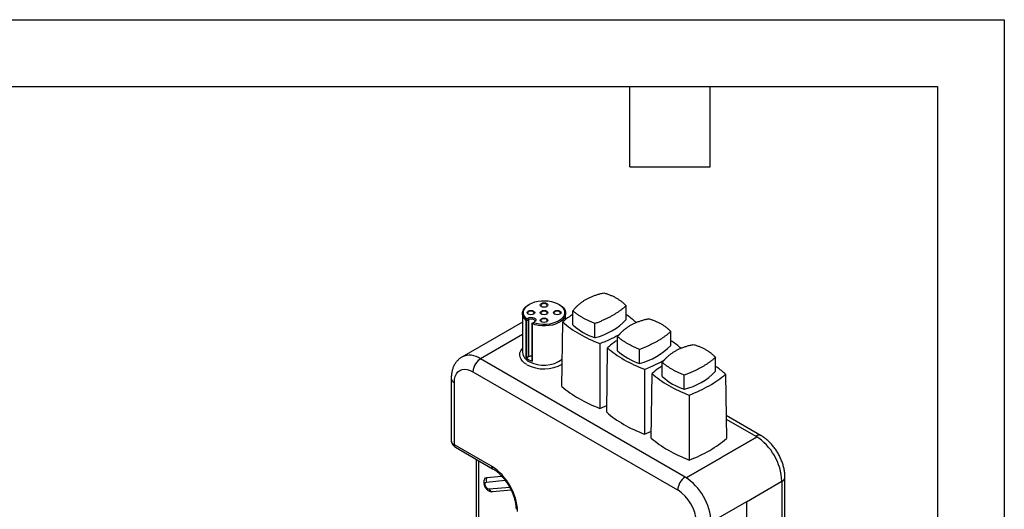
# Model space of a CAD drawing. Header units: millimetres. Extents: x 0 to 559, y 0 to 432.
# Tile 5 of 5: x 372 to 559, y 339 to 432. Entities that reach past the tile are written whole.
import ezdxf

# ---------------------------------------------------------------- set-up
doc = ezdxf.new("R2010")
doc.units = ezdxf.units.MM
doc.header["$LTSCALE"] = 2
doc.layers.add('TEXT', color=140, linetype='Continuous', lineweight=25)

msp = doc.modelspace()

# ---------------------------------------------------------------- linework, layer by layer
at = {"color": 7, "linetype": 'Continuous'}
for p, q in [((0, 431.81), (558.8, 431.81)), ((558.8, 431.81), (558.8, 0.01))]:
    msp.add_line(p, q, dxfattribs=at)
for p, q in [((467.27, 376.01), (467.27, 368.58)), ((468.61, 377.76), (468.47, 377.68)), ((474.27, 377.68), (474.13, 377.76)), ((475.47, 374.82), (475.47, 376.01)), ((476.85, 373.84), (476.85, 376.5)), ((486.96, 374.83), (486.96, 377.49)), ((467.27, 374.37), (455.78, 367.74)), ((467.95, 367.6), (467.95, 374.7)), ((468.05, 374.99), (468.29, 375.13)), ((468.1, 374.69), (468.44, 374.89)), ((468.1, 367.59), (468.1, 374.69)), ((468.44, 374.89), (468.29, 375.13)), ((468.44, 374.89), (468.44, 367.78)), ((469.06, 374.11), (469.06, 366.98)), ((469.06, 374.11), (469.06, 374.11)), ((469.32, 374.26), (469.57, 374.4)), ((474.78, 362.14), (474.92, 374.39)), ((469.11, 374.03), (469.11, 366.93)), ((481.05, 371.42), (481.05, 374.08)), ((495.45, 369.93), (495.45, 372.59)), ((467.27, 372.01), (459.28, 367.39)), ((485.34, 368.94), (485.34, 371.6)), ((482, 370.31), (481.99, 357.98)), ((483.27, 357.24), (483.41, 369.49)), ((489.53, 366.52), (489.53, 369.18)), ((498.17, 344.94), (459.32, 367.37)), ((468.44, 367.78), (468.1, 367.59)), ((493.82, 364.04), (493.82, 366.7)), ((503.93, 365.03), (503.93, 367.69)), ((457.86, 364.94), (496.75, 342.49)), ((490.48, 365.41), (490.48, 353.08)), ((453.74, 363.72), (453.74, 351.88)), ((454.33, 351.06), (454.33, 362.9)), ((491.75, 352.34), (491.89, 364.59)), ((498.02, 361.62), (498.02, 364.28)), ((505.86, 364.49), (506, 352.24)), ((498.97, 360.51), (498.97, 348.18)), ((481.99, 357.98), (483.28, 358.53)), ((512.6, 352.8), (505.95, 356.64)), ((505.96, 355.96), (511.6, 352.7)), ((490.48, 353.08), (491.77, 353.63)), ((511.83, 352.57), (505.14, 348.71)), ((505.14, 348.7), (511.83, 352.56)), ((461.4, 346.98), (454.33, 351.06)), ((454.54, 350.61), (461.61, 346.52)), ((458.49, 348.33), (458.49, 292.27)), ((458.92, 348.07), (458.92, 291.66)), ((505.09, 348.68), (498.4, 344.81)), ((498.4, 344.81), (505.09, 348.67)), ((505.14, 348.71), (505.09, 348.68)), ((505.11, 348.68), (505.09, 348.67)), ((505.14, 348.7), (505.11, 348.68)), ((460.42, 344), (463.99, 344.32)), ((460.52, 344.88), (463.31, 345.13)), ((517.14, 333.1), (517.14, 344.94)), ((464.86, 342.96), (460.96, 342.61)), ((465.12, 342.46), (461.58, 342.14)), ((509.84, 340.25), (516.55, 344.13)), ((516.55, 344.13), (516.55, 332.29)), ((461.58, 342.14), (461.34, 342.16)), ((509.84, 340.25), (503.12, 336.37)), ((509.84, 340.25), (509.84, 328.37))]:
    msp.add_line(p, q)
at = {"flags": 128}
for points in [[(468.05, 374.99), (467.76, 375.32), (467.56, 375.68), (467.48, 376.05), (467.49, 376.42), (467.62, 376.79), (467.85, 377.14), (468.18, 377.46), (468.59, 377.75), (469.08, 377.99), (469.63, 378.19), (470.24, 378.33), (470.87, 378.4), (471.52, 378.42), (472.16, 378.38), (472.78, 378.27), (473.36, 378.11), (473.89, 377.89), (474.35, 377.63), (474.72, 377.32), (475.01, 376.99), (475.19, 376.63), (475.27, 376.26), (475.24, 375.88), (475.1, 375.52), (474.86, 375.17), (474.53, 374.85), (474.1, 374.57), (473.61, 374.33), (473.05, 374.14), (472.44, 374.01), (471.81, 373.93), (471.16, 373.92), (470.52, 373.97), (469.9, 374.09), (469.32, 374.26)], [(470.86, 377.32), (470.7, 377.45), (470.64, 377.62), (470.7, 377.78), (470.86, 377.91), (471.09, 378), (471.37, 378.03), (471.65, 378), (471.88, 377.91), (472.04, 377.78), (472.09, 377.62), (472.04, 377.45), (471.88, 377.32), (471.65, 377.23), (471.37, 377.2), (471.09, 377.23), (470.86, 377.32)], [(471.84, 377.3), (471.95, 377.4), (471.99, 377.53), (471.95, 377.67), (471.81, 377.79), (471.61, 377.87), (471.37, 377.89), (471.13, 377.87), (470.93, 377.79), (470.79, 377.67), (470.74, 377.53), (470.79, 377.4), (470.9, 377.3)], [(467.95, 374.7), (467.63, 375.04), (467.4, 375.41), (467.29, 375.79), (467.28, 376.17), (467.38, 376.55), (467.59, 376.92), (467.89, 377.26), (468.29, 377.57), (468.47, 377.68)], [(468.36, 375.88), (468.2, 376.01), (468.14, 376.17), (468.2, 376.33), (468.36, 376.47), (468.59, 376.56), (468.87, 376.59), (469.15, 376.56), (469.38, 376.47), (469.54, 376.33), (469.59, 376.17), (469.54, 376.01), (469.38, 375.88), (469.15, 375.79), (468.87, 375.75), (468.59, 375.79), (468.36, 375.88)], [(469.34, 375.86), (469.45, 375.95), (469.49, 376.09), (469.45, 376.23), (469.31, 376.35), (469.11, 376.42), (468.87, 376.45), (468.63, 376.42), (468.43, 376.35), (468.29, 376.23), (468.24, 376.09), (468.29, 375.95), (468.4, 375.86)], [(474.27, 377.68), (474.7, 377.39), (475.05, 377.06), (475.29, 376.7), (475.43, 376.32), (475.47, 375.93), (475.39, 375.55), (475.21, 375.18), (474.93, 374.83), (474.55, 374.51), (474.08, 374.23), (473.55, 374), (472.95, 373.82), (472.32, 373.71), (471.65, 373.65), (470.98, 373.65), (470.33, 373.72), (469.7, 373.85), (469.11, 374.03)], [(470.86, 375.88), (470.7, 376.01), (470.64, 376.17), (470.7, 376.33), (470.86, 376.47), (471.09, 376.56), (471.37, 376.59), (471.65, 376.56), (471.88, 376.47), (472.04, 376.33), (472.09, 376.17), (472.04, 376.01), (471.88, 375.88), (471.65, 375.79), (471.37, 375.75), (471.09, 375.79), (470.86, 375.88)], [(471.84, 375.86), (471.95, 375.95), (471.99, 376.09), (471.95, 376.23), (471.81, 376.35), (471.61, 376.42), (471.37, 376.45), (471.13, 376.42), (470.93, 376.35), (470.79, 376.23), (470.74, 376.09), (470.79, 375.95), (470.9, 375.86)], [(473.36, 375.88), (473.2, 376.01), (473.14, 376.17), (473.2, 376.33), (473.36, 376.47), (473.59, 376.56), (473.87, 376.59), (474.15, 376.56), (474.38, 376.47), (474.54, 376.33), (474.59, 376.17), (474.54, 376.01), (474.38, 375.88), (474.15, 375.79), (473.87, 375.75), (473.59, 375.79), (473.36, 375.88)], [(474.34, 375.86), (474.45, 375.95), (474.49, 376.09), (474.45, 376.23), (474.31, 376.35), (474.11, 376.42), (473.87, 376.45), (473.63, 376.42), (473.43, 376.35), (473.29, 376.23), (473.24, 376.09), (473.29, 375.95), (473.4, 375.86)], [(468.29, 375.13), (468.55, 375.23), (468.85, 375.28), (469.16, 375.27), (469.45, 375.19), (469.67, 375.06), (469.8, 374.9), (469.83, 374.72), (469.75, 374.54), (469.57, 374.4)], [(468.44, 374.89), (468.66, 374.97), (468.93, 375), (469.2, 374.97), (469.43, 374.89), (469.58, 374.75), (469.63, 374.6), (469.58, 374.45), (469.43, 374.31)], [(470.86, 374.43), (470.7, 374.57), (470.64, 374.73), (470.7, 374.89), (470.86, 375.02), (471.09, 375.12), (471.37, 375.15), (471.65, 375.12), (471.88, 375.02), (472.04, 374.89), (472.09, 374.73), (472.04, 374.57), (471.88, 374.43), (471.65, 374.34), (471.37, 374.31), (471.09, 374.34), (470.86, 374.43)], [(471.84, 374.41), (471.95, 374.51), (471.99, 374.65), (471.95, 374.79), (471.81, 374.9), (471.61, 374.98), (471.37, 375.01), (471.13, 374.98), (470.93, 374.9), (470.79, 374.79), (470.74, 374.65), (470.79, 374.51), (470.9, 374.41)], [(468.11, 366.29), (467.65, 366.6), (467.28, 366.94), (467, 367.32), (466.83, 367.71), (466.76, 368.12), (466.8, 368.53), (466.95, 368.92), (467.2, 369.3), (467.27, 369.38)], [(454.33, 362.9), (454.37, 363.52), (454.5, 364.06), (454.71, 364.53), (455, 364.91), (455.36, 365.19), (455.79, 365.36), (456.26, 365.43), (456.77, 365.38), (457.31, 365.21), (457.86, 364.94)], [(460.11, 344.62), (460.28, 344.8), (460.52, 344.88)], [(460.96, 342.61), (460.76, 342.65), (460.55, 342.79), (460.37, 343), (460.23, 343.26), (460.16, 343.53), (460.17, 343.77), (460.27, 343.93), (460.42, 344)]]:
    msp.add_lwpolyline(points, dxfattribs=at)
for centre, radius, start, end in [((478.13, 383.31), 12.24, 283.8085, 316.1861), ((484.49, 382.22), 11.34, 227.6588, 252.3465), ((469.34, 368.8), 2.08, 185.932, 245.3881), ((492.97, 377.32), 11.34, 227.6588, 252.3465), ((486.61, 378.41), 12.24, 283.8085, 316.1861), ((457.25, 364.71), 3.37, 52.1007, 115.9268), ((460.84, 364.84), 2.97, 116.4822, 178.0515), ((470.42, 370.54), 3.85, 229.9782, 250.0271), ((468.03, 367.72), 0.147, 235.0754, 298.2495), ((468.93, 366.82), 1.08, 82.8118, 117.1886), ((471.33, 372.11), 5.93, 241.1572, 306.2989), ((469.12, 366.99), 0.0568, 187.5701, 258.3668), ((471.36, 372.46), 6.98, 242.2707, 299.8659), ((495.1, 373.51), 12.24, 283.8085, 316.1861), ((454.72, 363.8), 0.984, 184.7429, 246.3284), ((501.46, 372.42), 11.34, 227.6588, 252.3465), ((454.74, 351.98), 1.01, 185.6948, 245.6253), ((512.18, 351.94), 0.959, 64.0405, 127.2537), ((505.81, 343.64), 10.76, 2.6055, 57.3945), ((454.8, 351), 0.48, 172.7442, 235.9436), ((455.6, 337.92), 10.76, 2.6055, 57.3945), ((461.9, 346.93), 0.504, 174.3955, 234.12), ((461.3, 344.35), 0.947, 146.2328, 201.9128), ((499.83, 342.35), 3.07, 122.6055, 177.3945), ((492.37, 335.88), 10.76, 2.6055, 57.3945), ((516.18, 345.01), 0.959, 292.7375, 355.9592), ((461.6, 342.81), 0.666, 196.9203, 268.1721), ((492.67, 336.05), 7.63, 2.3869, 57.6131)]:
    msp.add_arc(centre, radius, start, end)
for points, knots in [([(476.85, 376.5), (476.9, 376.57), (477.01, 376.71), (477.18, 376.92), (477.36, 377.12), (477.55, 377.32), (477.75, 377.51), (477.95, 377.69), (478.16, 377.87), (478.38, 378.04), (478.61, 378.21), (478.84, 378.37), (479.08, 378.52), (479.41, 378.72), (479.83, 378.94), (480.37, 379.19), (480.94, 379.42), (481.52, 379.61), (482.13, 379.78), (482.55, 379.87), (482.76, 379.91)], [0, 0, 0, 0, 0.041994, 0.08392, 0.125781, 0.16758, 0.20932, 0.251003, 0.292634, 0.334214, 0.375747, 0.417236, 0.458684, 0.500093, 0.582913, 0.665899, 0.749077, 0.832471, 0.916104, 1, 1, 1, 1]), ([(482.76, 379.91), (482.86, 379.89), (483.06, 379.83), (483.36, 379.73), (483.65, 379.62), (483.93, 379.51), (484.21, 379.4), (484.48, 379.27), (484.74, 379.14), (485, 379), (485.25, 378.86), (485.49, 378.71), (485.72, 378.55), (485.95, 378.39), (486.17, 378.22), (486.38, 378.05), (486.58, 377.87), (486.78, 377.68), (486.9, 377.56), (486.96, 377.49)], [0, 0, 0, 0, 0.058887, 0.117751, 0.176594, 0.235419, 0.29423, 0.353029, 0.411821, 0.470607, 0.529393, 0.588179, 0.646971, 0.70577, 0.764581, 0.823406, 0.882249, 0.941113, 1, 1, 1, 1]), ([(481.05, 374.08), (480.95, 374.12), (480.75, 374.2), (480.45, 374.33), (480.16, 374.46), (479.88, 374.59), (479.6, 374.72), (479.33, 374.86), (479.07, 375), (478.81, 375.14), (478.56, 375.29), (478.32, 375.43), (478.09, 375.58), (477.86, 375.73), (477.64, 375.88), (477.43, 376.04), (477.23, 376.19), (477.03, 376.34), (476.91, 376.45), (476.85, 376.5)], [0, 0, 0, 0, 0.058887, 0.117751, 0.176594, 0.235419, 0.29423, 0.353029, 0.411821, 0.470607, 0.529393, 0.588179, 0.646971, 0.70577, 0.764581, 0.823406, 0.882249, 0.941113, 1, 1, 1, 1]), ([(486.96, 377.49), (486.91, 377.44), (486.8, 377.34), (486.63, 377.18), (486.45, 377.03), (486.26, 376.88), (486.06, 376.72), (485.86, 376.57), (485.65, 376.42), (485.43, 376.27), (485.21, 376.12), (484.97, 375.98), (484.73, 375.83), (484.41, 375.64), (483.98, 375.4), (483.44, 375.12), (482.88, 374.85), (482.29, 374.58), (481.68, 374.32), (481.26, 374.16), (481.05, 374.08)], [0, 0, 0, 0, 0.04199, 0.083912, 0.125769, 0.167563, 0.209298, 0.250976, 0.2926, 0.334174, 0.3757, 0.417182, 0.458623, 0.500025, 0.582859, 0.665859, 0.749049, 0.832453, 0.916096, 1, 1, 1, 1]), ([(467.95, 374.7), (467.95, 374.7), (467.96, 374.69), (467.98, 374.69), (468, 374.7), (468.02, 374.7), (468.02, 374.71)], [0, 0, 0, 0, 0.243596, 0.499831, 0.740823, 1, 1, 1, 1]), ([(469.11, 374.03), (469.1, 374.04), (469.09, 374.04), (469.08, 374.06), (469.07, 374.08), (469.07, 374.1), (469.06, 374.11)], [0, 0, 0, 0, 0.217397, 0.451792, 0.710774, 1, 1, 1, 1]), ([(476.85, 375.84), (476.63, 375.69), (475.92, 375.24), (475.33, 374.73), (474.92, 374.39)], [0, 0, 0, 0, 0.318496, 1, 1, 1, 1]), ([(485.34, 371.6), (485.39, 371.67), (485.5, 371.82), (485.67, 372.02), (485.85, 372.22), (486.04, 372.42), (486.23, 372.61), (486.44, 372.79), (486.65, 372.97), (486.87, 373.14), (487.09, 373.31), (487.32, 373.47), (487.56, 373.62), (487.89, 373.82), (488.32, 374.05), (488.86, 374.3), (489.42, 374.52), (490.01, 374.71), (490.62, 374.88), (491.04, 374.97), (491.25, 375.02)], [0, 0, 0, 0, 0.041994, 0.08392, 0.125781, 0.16758, 0.20932, 0.251003, 0.292634, 0.334214, 0.375747, 0.417236, 0.458684, 0.500093, 0.582913, 0.665899, 0.749077, 0.832471, 0.916104, 1, 1, 1, 1]), ([(488.89, 374.28), (488.37, 374.74), (487.78, 375.25), (487.05, 375.7), (486.96, 375.75)], [0, 0, 0, 0, 0.8826413, 1, 1, 1, 1]), ([(491.25, 375.02), (491.35, 374.99), (491.55, 374.93), (491.84, 374.83), (492.13, 374.73), (492.42, 374.62), (492.69, 374.5), (492.96, 374.37), (493.23, 374.24), (493.48, 374.1), (493.73, 373.96), (493.98, 373.81), (494.21, 373.65), (494.44, 373.49), (494.66, 373.32), (494.87, 373.15), (495.07, 372.97), (495.26, 372.78), (495.38, 372.66), (495.45, 372.59)], [0, 0, 0, 0, 0.058887, 0.117751, 0.176594, 0.235419, 0.29423, 0.353029, 0.411821, 0.470607, 0.529393, 0.588179, 0.646971, 0.70577, 0.764581, 0.823406, 0.882249, 0.941113, 1, 1, 1, 1]), ([(495.45, 372.59), (495.39, 372.54), (495.28, 372.44), (495.11, 372.28), (494.93, 372.13), (494.75, 371.98), (494.55, 371.83), (494.35, 371.67), (494.14, 371.52), (493.92, 371.37), (493.69, 371.22), (493.46, 371.08), (493.22, 370.93), (492.89, 370.74), (492.46, 370.5), (491.92, 370.22), (491.36, 369.95), (490.77, 369.68), (490.16, 369.43), (489.74, 369.26), (489.53, 369.18)], [0, 0, 0, 0, 0.04199, 0.083912, 0.125769, 0.167563, 0.209298, 0.250976, 0.2926, 0.334174, 0.3757, 0.417182, 0.458623, 0.500025, 0.582859, 0.665859, 0.749049, 0.832453, 0.916096, 1, 1, 1, 1]), ([(482, 370.31), (482.75, 370.61), (484.11, 371.15), (485.29, 371.83), (485.82, 372.13)], [0, 0, 0, 0, 0.553103, 1, 1, 1, 1]), ([(485.34, 370.94), (485.11, 370.79), (484.41, 370.34), (483.81, 369.83), (483.41, 369.49)], [0, 0, 0, 0, 0.318496, 1, 1, 1, 1]), ([(489.53, 369.18), (489.43, 369.22), (489.23, 369.3), (488.94, 369.43), (488.65, 369.56), (488.37, 369.69), (488.09, 369.83), (487.82, 369.96), (487.55, 370.1), (487.3, 370.25), (487.05, 370.39), (486.81, 370.54), (486.57, 370.68), (486.35, 370.83), (486.13, 370.98), (485.92, 371.14), (485.71, 371.29), (485.52, 371.45), (485.4, 371.55), (485.34, 371.6)], [0, 0, 0, 0, 0.058887, 0.117751, 0.176594, 0.235419, 0.29423, 0.353029, 0.411821, 0.470607, 0.529393, 0.588179, 0.646971, 0.70577, 0.764581, 0.823406, 0.882249, 0.941113, 1, 1, 1, 1]), ([(497.37, 369.39), (496.85, 369.84), (496.26, 370.36), (495.53, 370.8), (495.45, 370.85)], [0, 0, 0, 0, 0.882641, 1, 1, 1, 1]), ([(493.82, 366.7), (493.88, 366.78), (493.98, 366.92), (494.15, 367.12), (494.33, 367.32), (494.52, 367.52), (494.72, 367.71), (494.92, 367.89), (495.13, 368.07), (495.35, 368.24), (495.58, 368.41), (495.81, 368.57), (496.05, 368.72), (496.38, 368.92), (496.8, 369.15), (497.34, 369.4), (497.91, 369.62), (498.49, 369.82), (499.1, 369.99), (499.52, 370.07), (499.73, 370.12)], [0, 0, 0, 0, 0.041994, 0.08392, 0.125781, 0.16758, 0.20932, 0.251003, 0.292634, 0.334214, 0.375747, 0.417236, 0.458684, 0.500093, 0.582913, 0.665899, 0.749077, 0.832471, 0.916104, 1, 1, 1, 1]), ([(499.73, 370.12), (499.83, 370.09), (500.04, 370.03), (500.33, 369.93), (500.62, 369.83), (500.9, 369.72), (501.18, 369.6), (501.45, 369.47), (501.71, 369.34), (501.97, 369.21), (502.22, 369.06), (502.46, 368.91), (502.7, 368.76), (502.92, 368.59), (503.14, 368.42), (503.35, 368.25), (503.55, 368.07), (503.75, 367.89), (503.87, 367.76), (503.93, 367.69)], [0, 0, 0, 0, 0.058887, 0.117751, 0.176594, 0.235419, 0.29423, 0.353029, 0.411821, 0.470607, 0.529393, 0.588179, 0.646971, 0.70577, 0.764581, 0.823406, 0.882249, 0.941113, 1, 1, 1, 1]), ([(455.8, 367.75), (455.78, 367.74), (455.58, 367.64), (455.25, 367.38), (454.82, 366.97), (454.46, 366.49), (454.18, 365.96), (453.96, 365.37), (453.81, 364.73), (453.75, 364.17), (453.74, 363.83), (453.74, 363.72)], [0, 0, 0, 0, 0.014226, 0.14157, 0.267733, 0.39432, 0.523108, 0.655657, 0.793045, 0.935474, 1, 1, 1, 1]), ([(490.48, 365.41), (491.23, 365.71), (492.6, 366.25), (493.78, 366.93), (494.31, 367.23)], [0, 0, 0, 0, 0.553103, 1, 1, 1, 1]), ([(498.02, 364.28), (497.92, 364.32), (497.72, 364.4), (497.42, 364.53), (497.13, 364.66), (496.85, 364.79), (496.57, 364.93), (496.3, 365.07), (496.04, 365.2), (495.78, 365.35), (495.53, 365.49), (495.29, 365.64), (495.06, 365.78), (494.83, 365.93), (494.61, 366.09), (494.4, 366.24), (494.2, 366.39), (494, 366.55), (493.88, 366.65), (493.82, 366.7)], [0, 0, 0, 0, 0.058887, 0.117751, 0.176594, 0.235419, 0.29423, 0.353029, 0.411821, 0.470607, 0.529393, 0.588179, 0.646971, 0.70577, 0.764581, 0.823406, 0.882249, 0.941113, 1, 1, 1, 1]), ([(503.93, 367.69), (503.88, 367.64), (503.77, 367.54), (503.6, 367.39), (503.42, 367.23), (503.23, 367.08), (503.04, 366.93), (502.83, 366.78), (502.62, 366.62), (502.4, 366.47), (502.18, 366.33), (501.94, 366.18), (501.7, 366.03), (501.38, 365.84), (500.95, 365.6), (500.41, 365.32), (499.85, 365.05), (499.26, 364.78), (498.65, 364.53), (498.23, 364.36), (498.02, 364.28)], [0, 0, 0, 0, 0.04199, 0.083912, 0.125769, 0.167563, 0.209298, 0.250976, 0.2926, 0.334174, 0.3757, 0.417182, 0.458623, 0.500025, 0.582859, 0.665859, 0.749049, 0.832453, 0.916096, 1, 1, 1, 1]), ([(493.82, 366.04), (493.6, 365.89), (492.89, 365.44), (492.3, 364.93), (491.89, 364.59)], [0, 0, 0, 0, 0.3184957, 1, 1, 1, 1]), ([(505.86, 364.49), (505.34, 364.94), (504.75, 365.46), (504.02, 365.9), (503.93, 365.96)], [0, 0, 0, 0, 0.882641, 1, 1, 1, 1]), ([(453.76, 351.88), (453.75, 351.84), (453.74, 351.67), (453.82, 351.4), (453.98, 351.1), (454.21, 350.82), (454.42, 350.68), (454.54, 350.61)], [0, 0, 0, 0, 0.0875823, 0.3109155, 0.5255842, 0.7406638, 1, 1, 1, 1]), ([(517.14, 344.94), (517.14, 345.08), (517.13, 345.47), (517.05, 346.13), (516.89, 346.9), (516.66, 347.67), (516.35, 348.43), (515.99, 349.17), (515.57, 349.88), (515.1, 350.56), (514.58, 351.18), (514.01, 351.76), (513.42, 352.26), (512.94, 352.6), (512.67, 352.76), (512.6, 352.8)], [0, 0, 0, 0, 0.047981, 0.132788, 0.217471, 0.301901, 0.385974, 0.469787, 0.553536, 0.637451, 0.721717, 0.806599, 0.892333, 0.973568, 1, 1, 1, 1]), ([(461.61, 346.52), (461.69, 346.47), (461.95, 346.32), (462.38, 346.01), (462.88, 345.57), (463.38, 345.07), (463.86, 344.52), (464.3, 343.91), (464.71, 343.26), (465.08, 342.59), (465.39, 341.9), (465.65, 341.2), (465.84, 340.52), (465.98, 339.85), (466.05, 339.28), (466.05, 338.95), (466.06, 338.82)], [0, 0, 0, 0, 0.038946, 0.113769, 0.188938, 0.264473, 0.340337, 0.416456, 0.492737, 0.569085, 0.645386, 0.72152, 0.797387, 0.872895, 0.947963, 1, 1, 1, 1]), ([(460.12, 344.64), (460.05, 344.51), (459.94, 344.28), (459.91, 343.83), (459.98, 343.46), (460.14, 343.07), (460.38, 342.71), (460.7, 342.42), (461.05, 342.22), (461.26, 342.18), (461.37, 342.16)], [0, 0, 0, 0, 0.1516994, 0.2555736, 0.4076663, 0.5057057, 0.6285869, 0.7896955, 0.8883631, 1, 1, 1, 1])]:
    msp.add_open_spline(points, degree=3, knots=knots)
for points in [[(468.02, 374.71), (468.03, 374.8), (468.04, 374.9), (468.05, 374.99)], [(468.1, 374.69), (468.08, 374.68), (468.05, 374.69), (468.02, 374.71)], [(469.32, 374.26), (469.24, 374.21), (469.15, 374.16), (469.06, 374.11)], [(474.92, 374.39), (475.84, 373.57), (477.96, 372.06), (480.59, 370.83), (482, 370.31)], [(483.41, 369.49), (484.32, 368.68), (486.45, 367.16), (489.07, 365.93), (490.48, 365.41)], [(491.89, 364.59), (492.81, 363.78), (494.93, 362.26), (497.56, 361.04), (498.97, 360.51)], [(498.97, 360.51), (500.33, 361.03), (502.88, 362.23), (504.96, 363.7), (505.86, 364.49)], [(474.78, 362.14), (475.72, 361.31), (477.89, 359.77), (480.56, 358.52), (481.99, 357.98)], [(483.27, 357.24), (484.21, 356.41), (486.38, 354.87), (489.05, 353.62), (490.48, 353.08)], [(491.75, 352.34), (492.69, 351.52), (494.86, 349.97), (497.53, 348.72), (498.97, 348.18)], [(498.97, 348.18), (500.36, 348.71), (502.95, 349.94), (505.08, 351.44), (506, 352.24)]]:
    msp.add_open_spline(points, degree=3)
at = {"layer": 'TEXT'}
for p, q in [((12.7, 419.1), (546.1, 419.1)), ((487.68, 403.86), (487.68, 419.1)), ((502.92, 403.86), (502.92, 419.1)), ((546.1, 419.1), (546.1, 12.7)), ((487.68, 403.86), (502.92, 403.86))]:
    msp.add_line(p, q, dxfattribs=at)

doc.saveas('drawing.dxf')
